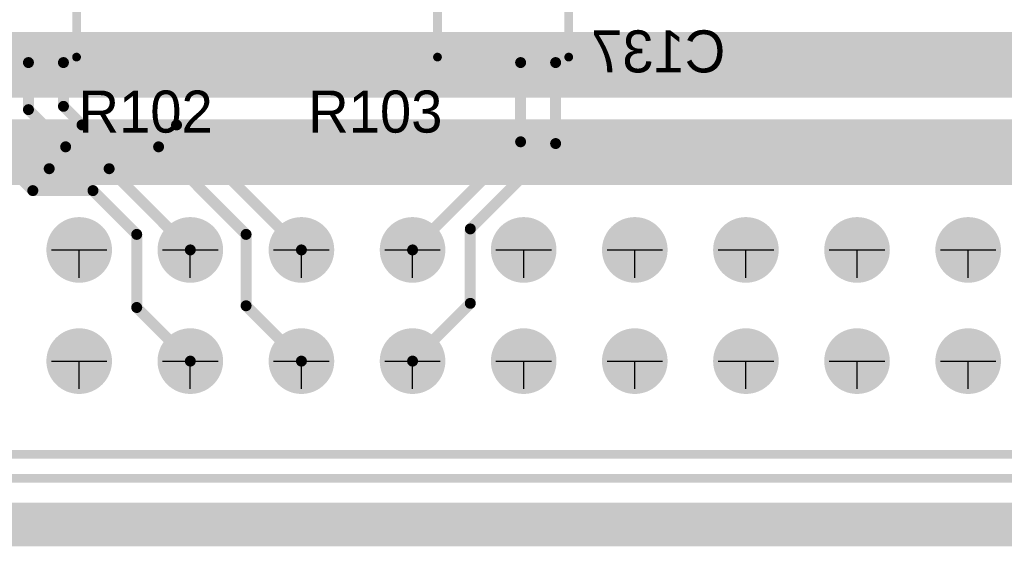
# Model space of a CAD drawing. Extents: x 74 to 326, y 70 to 232.
# Tile 15 of 138: x 172 to 195, y 70 to 82. Entities that reach past the tile are written whole.
import ezdxf

# ---------------------------------------------------------------- set-up
doc = ezdxf.new("R2010")
doc.units = 0
for name, color, linetype in [('Board', 3, 'CONTINUOUS'), ('Bot_Silk', 7, 'CONTINUOUS'), ('Bottom', 2, 'CONTINUOUS'), ('Drill_Layer', 255, 'CONTINUOUS'), ('Gnd', 12, 'CONTINUOUS'), ('Pwr', 13, 'CONTINUOUS'), ('Top', 1, 'CONTINUOUS'), ('Top_Silk', 6, 'CONTINUOUS')]:
    doc.layers.add(name, color=color, linetype=linetype)

# ---------------------------------------------------------------- blocks, each defined once
blk = doc.blocks.new('T')
at = {"layer": 'Drill_Layer', "linetype": 'CONTINUOUS'}
for p, q in [((-12.7, 0), (12.7, 0)), ((0, -12.7), (0, 0))]:
    blk.add_line(p, q, dxfattribs=at)
blk = doc.blocks.new('UNIT_DISC')
at = {"linetype": 'CONTINUOUS', "const_width": 0.5}
blk.add_lwpolyline([(0.25, 0, 1), (-0.25, 0, 1)], format="xyb", close=True, dxfattribs=at)
blk = doc.blocks.new('0603_12137')
at = {"layer": 'Bot_Silk', "linetype": 'CONTINUOUS', "const_width": 0.2}
for points in [[(186.55, 82.8), (186.55, 82.2)], [(187.95, 82.8), (186.55, 82.8)], [(187.95, 82.2), (187.95, 82.8)], [(186.55, 82.2), (187.95, 82.2)]]:
    blk.add_lwpolyline(points, dxfattribs=at)
at = {"layer": 'Bot_Silk', "xscale": 0.2, "yscale": 0.2, "zscale": 0.2}
for p in [(186.55, 82.8), (186.55, 82.8), (187.95, 82.8), (187.95, 82.8), (186.55, 82.2), (186.55, 82.2), (187.95, 82.2), (187.95, 82.2)]:
    blk.add_blockref('UNIT_DISC', p, dxfattribs=at)
blk = doc.blocks.new('SHAPE_SQ_314_393_0_0_0_0')
blk.add_solid([(-0.4, -0.5), (0.4, -0.5), (-0.4, 0.5), (0.4, 0.5)])
blk = doc.blocks.new('SHAPE_EL_196_196_0_0_0_0')
at = {"xscale": 0.5, "yscale": 0.5, "zscale": 0.5}
blk.add_blockref('UNIT_DISC', (0, 0), dxfattribs=at)
blk = doc.blocks.new('w800h1000350_F')
at = {"layer": 'Bottom'}
blk.add_blockref('SHAPE_SQ_314_393_0_0_0_0', (0, 0), dxfattribs=at)
at = {"layer": 'Gnd'}
blk.add_blockref('SHAPE_EL_196_196_0_0_0_0', (0, 0), dxfattribs=at)
at = {"layer": 'Pwr'}
blk.add_blockref('SHAPE_EL_196_196_0_0_0_0', (0, 0), dxfattribs=at)
blk = doc.blocks.new('w800h100049_F')
at = {"layer": 'Bottom'}
blk.add_blockref('SHAPE_SQ_314_393_0_0_0_0', (0, 0), dxfattribs=at)
at = {"layer": 'Gnd'}
blk.add_blockref('SHAPE_EL_196_196_0_0_0_0', (0, 0), dxfattribs=at)
at = {"layer": 'Pwr'}
blk.add_blockref('SHAPE_EL_196_196_0_0_0_0', (0, 0), dxfattribs=at)
blk = doc.blocks.new('C137')
for name, p in [('w800h100049_F', (186.45, 82.5)), ('0603_12137', (0, 0)), ('w800h1000350_F', (188.05, 82.5))]:
    blk.add_blockref(name, p)
at = {"layer": 'Bot_Silk', "text_generation_flag": 2}
blk.add_text('C137', height=0.96, dxfattribs=at).set_placement((188.58125, 80.325))
blk = doc.blocks.new('YC164_11455')
at = {"layer": 'Top_Silk', "linetype": 'CONTINUOUS', "const_width": 0.2}
for points in [[(170.75, 82.075), (170.75, 80.675)], [(173.75, 82.075), (170.75, 82.075)], [(173.75, 82.075), (173.75, 80.675)], [(173.75, 80.675), (170.75, 80.675)]]:
    blk.add_lwpolyline(points, dxfattribs=at)
at = {"layer": 'Top_Silk', "xscale": 0.2, "yscale": 0.2, "zscale": 0.2}
for p in [(170.75, 82.075), (170.75, 82.075), (173.75, 82.075), (173.75, 82.075), (170.75, 80.675), (170.75, 80.675), (173.75, 80.675), (173.75, 80.675)]:
    blk.add_blockref('UNIT_DISC', p, dxfattribs=at)
blk = doc.blocks.new('SHAPE_SQ_157_334_0_0_0_0')
blk.add_solid([(-0.2, -0.425), (0.2, -0.425), (-0.2, 0.425), (0.2, 0.425)])
blk = doc.blocks.new('w400h85016')
at = {"layer": 'Gnd'}
blk.add_blockref('SHAPE_EL_196_196_0_0_0_0', (0, 0), dxfattribs=at)
at = {"layer": 'Pwr'}
blk.add_blockref('SHAPE_EL_196_196_0_0_0_0', (0, 0), dxfattribs=at)
at = {"layer": 'Top'}
blk.add_blockref('SHAPE_SQ_157_334_0_0_0_0', (0, 0), dxfattribs=at)
blk = doc.blocks.new('w400h85012')
at = {"layer": 'Gnd'}
blk.add_blockref('SHAPE_EL_196_196_0_0_0_0', (0, 0), dxfattribs=at)
at = {"layer": 'Pwr'}
blk.add_blockref('SHAPE_EL_196_196_0_0_0_0', (0, 0), dxfattribs=at)
at = {"layer": 'Top'}
blk.add_blockref('SHAPE_SQ_157_334_0_0_0_0', (0, 0), dxfattribs=at)
blk = doc.blocks.new('w400h850160')
at = {"layer": 'Gnd'}
blk.add_blockref('SHAPE_EL_196_196_0_0_0_0', (0, 0), dxfattribs=at)
at = {"layer": 'Pwr'}
blk.add_blockref('SHAPE_EL_196_196_0_0_0_0', (0, 0), dxfattribs=at)
at = {"layer": 'Top'}
blk.add_blockref('SHAPE_SQ_157_334_0_0_0_0', (0, 0), dxfattribs=at)
blk = doc.blocks.new('w400h850159')
at = {"layer": 'Gnd'}
blk.add_blockref('SHAPE_EL_196_196_0_0_0_0', (0, 0), dxfattribs=at)
at = {"layer": 'Pwr'}
blk.add_blockref('SHAPE_EL_196_196_0_0_0_0', (0, 0), dxfattribs=at)
at = {"layer": 'Top'}
blk.add_blockref('SHAPE_SQ_157_334_0_0_0_0', (0, 0), dxfattribs=at)
blk = doc.blocks.new('w400h850100')
at = {"layer": 'Gnd'}
blk.add_blockref('SHAPE_EL_196_196_0_0_0_0', (0, 0), dxfattribs=at)
at = {"layer": 'Pwr'}
blk.add_blockref('SHAPE_EL_196_196_0_0_0_0', (0, 0), dxfattribs=at)
at = {"layer": 'Top'}
blk.add_blockref('SHAPE_SQ_157_334_0_0_0_0', (0, 0), dxfattribs=at)
blk = doc.blocks.new('w400h850137')
at = {"layer": 'Gnd'}
blk.add_blockref('SHAPE_EL_196_196_0_0_0_0', (0, 0), dxfattribs=at)
at = {"layer": 'Pwr'}
blk.add_blockref('SHAPE_EL_196_196_0_0_0_0', (0, 0), dxfattribs=at)
at = {"layer": 'Top'}
blk.add_blockref('SHAPE_SQ_157_334_0_0_0_0', (0, 0), dxfattribs=at)
blk = doc.blocks.new('w400h850158')
at = {"layer": 'Gnd'}
blk.add_blockref('SHAPE_EL_196_196_0_0_0_0', (0, 0), dxfattribs=at)
at = {"layer": 'Pwr'}
blk.add_blockref('SHAPE_EL_196_196_0_0_0_0', (0, 0), dxfattribs=at)
at = {"layer": 'Top'}
blk.add_blockref('SHAPE_SQ_157_334_0_0_0_0', (0, 0), dxfattribs=at)
blk = doc.blocks.new('w400h850161')
at = {"layer": 'Gnd'}
blk.add_blockref('SHAPE_EL_196_196_0_0_0_0', (0, 0), dxfattribs=at)
at = {"layer": 'Pwr'}
blk.add_blockref('SHAPE_EL_196_196_0_0_0_0', (0, 0), dxfattribs=at)
at = {"layer": 'Top'}
blk.add_blockref('SHAPE_SQ_157_334_0_0_0_0', (0, 0), dxfattribs=at)
blk = doc.blocks.new('R102')
for name, p in [('w400h850159', (171.05, 82.2)), ('w400h850160', (171.85, 82.2)), ('w400h850158', (172.65, 82.2)), ('w400h850161', (173.45, 82.2)), ('YC164_11455', (0, 0)), ('w400h85012', (171.05, 80.55)), ('w400h85016', (171.85, 80.55)), ('w400h850100', (172.65, 80.55)), ('w400h850137', (173.45, 80.55))]:
    blk.add_blockref(name, p)
at = {"layer": 'Top_Silk'}
blk.add_text('R102', height=0.96, dxfattribs=at).set_placement((173.79375, 78.95))
blk = doc.blocks.new('YC164_18515')
at = {"layer": 'Top_Silk', "linetype": 'CONTINUOUS', "const_width": 0.2}
for points in [[(182, 80.675), (182, 82.075)], [(182, 82.075), (185, 82.075)], [(185, 80.675), (185, 82.075)], [(182, 80.675), (185, 80.675)]]:
    blk.add_lwpolyline(points, dxfattribs=at)
at = {"layer": 'Top_Silk', "xscale": 0.2, "yscale": 0.2, "zscale": 0.2}
for p in [(182, 82.075), (182, 82.075), (185, 82.075), (185, 82.075), (182, 80.675), (182, 80.675), (185, 80.675), (185, 80.675)]:
    blk.add_blockref('UNIT_DISC', p, dxfattribs=at)
blk = doc.blocks.new('w400h850661')
at = {"layer": 'Gnd'}
blk.add_blockref('SHAPE_EL_196_196_0_0_0_0', (0, 0), dxfattribs=at)
at = {"layer": 'Pwr'}
blk.add_blockref('SHAPE_EL_196_196_0_0_0_0', (0, 0), dxfattribs=at)
at = {"layer": 'Top'}
blk.add_blockref('SHAPE_SQ_157_334_0_0_0_0', (0, 0), dxfattribs=at)
blk = doc.blocks.new('w400h850662')
at = {"layer": 'Gnd'}
blk.add_blockref('SHAPE_EL_196_196_0_0_0_0', (0, 0), dxfattribs=at)
at = {"layer": 'Pwr'}
blk.add_blockref('SHAPE_EL_196_196_0_0_0_0', (0, 0), dxfattribs=at)
at = {"layer": 'Top'}
blk.add_blockref('SHAPE_SQ_157_334_0_0_0_0', (0, 0), dxfattribs=at)
blk = doc.blocks.new('w400h850585')
at = {"layer": 'Gnd'}
blk.add_blockref('SHAPE_EL_196_196_0_0_0_0', (0, 0), dxfattribs=at)
at = {"layer": 'Pwr'}
blk.add_blockref('SHAPE_EL_196_196_0_0_0_0', (0, 0), dxfattribs=at)
at = {"layer": 'Top'}
blk.add_blockref('SHAPE_SQ_157_334_0_0_0_0', (0, 0), dxfattribs=at)
blk = doc.blocks.new('w400h850584')
at = {"layer": 'Gnd'}
blk.add_blockref('SHAPE_EL_196_196_0_0_0_0', (0, 0), dxfattribs=at)
at = {"layer": 'Pwr'}
blk.add_blockref('SHAPE_EL_196_196_0_0_0_0', (0, 0), dxfattribs=at)
at = {"layer": 'Top'}
blk.add_blockref('SHAPE_SQ_157_334_0_0_0_0', (0, 0), dxfattribs=at)
blk = doc.blocks.new('w400h850')
at = {"layer": 'Gnd'}
blk.add_blockref('SHAPE_EL_196_196_0_0_0_0', (0, 0), dxfattribs=at)
at = {"layer": 'Pwr'}
blk.add_blockref('SHAPE_EL_196_196_0_0_0_0', (0, 0), dxfattribs=at)
at = {"layer": 'Top'}
blk.add_blockref('SHAPE_SQ_157_334_0_0_0_0', (0, 0), dxfattribs=at)
blk = doc.blocks.new('R103')
at = {"rotation": 180}
for name, p in [('w400h850', (182.3, 82.2)), ('w400h850', (183.1, 82.2)), ('w400h850661', (183.9, 82.2)), ('w400h850662', (184.7, 82.2)), ('w400h850', (182.3, 80.55)), ('w400h850', (183.1, 80.55)), ('w400h850585', (183.9, 80.55)), ('w400h850584', (184.7, 80.55))]:
    blk.add_blockref(name, p, dxfattribs=at)
blk.add_blockref('YC164_18515', (0, 0))
at = {"layer": 'Top_Silk'}
blk.add_text('R103', height=0.96, dxfattribs=at).set_placement((179.04375, 78.95))
blk = doc.blocks.new('SCM_40_24910')
at = {"layer": 'Top_Silk', "linetype": 'CONTINUOUS', "const_width": 0.2}
for points in [[(205, 78.95), (135, 78.95)], [(142, 78.4), (198, 78.4)], [(198, 71.6), (172.15, 71.6)], [(205, 71.05), (135, 71.05)]]:
    blk.add_lwpolyline(points, dxfattribs=at)
blk = doc.blocks.new('SHAPE_EL_590_590_0_0_0_0')
at = {"xscale": 1.5, "yscale": 1.5, "zscale": 1.5}
blk.add_blockref('UNIT_DISC', (0, 0), dxfattribs=at)
blk = doc.blocks.new('c1500h1000')
at = {"layer": 'Bottom'}
blk.add_blockref('SHAPE_EL_590_590_0_0_0_0', (0, 0), dxfattribs=at)
at = {"layer": 'Gnd'}
blk.add_blockref('SHAPE_EL_590_590_0_0_0_0', (0, 0), dxfattribs=at)
at = {"layer": 'Pwr'}
blk.add_blockref('SHAPE_EL_590_590_0_0_0_0', (0, 0), dxfattribs=at)
at = {"layer": 'Top'}
blk.add_blockref('SHAPE_EL_590_590_0_0_0_0', (0, 0), dxfattribs=at)
blk = doc.blocks.new('c1500h100012')
at = {"layer": 'Bottom'}
blk.add_blockref('SHAPE_EL_590_590_0_0_0_0', (0, 0), dxfattribs=at)
at = {"layer": 'Gnd'}
blk.add_blockref('SHAPE_EL_590_590_0_0_0_0', (0, 0), dxfattribs=at)
at = {"layer": 'Pwr'}
blk.add_blockref('SHAPE_EL_590_590_0_0_0_0', (0, 0), dxfattribs=at)
at = {"layer": 'Top'}
blk.add_blockref('SHAPE_EL_590_590_0_0_0_0', (0, 0), dxfattribs=at)
blk = doc.blocks.new('c1500h100016')
at = {"layer": 'Bottom'}
blk.add_blockref('SHAPE_EL_590_590_0_0_0_0', (0, 0), dxfattribs=at)
at = {"layer": 'Gnd'}
blk.add_blockref('SHAPE_EL_590_590_0_0_0_0', (0, 0), dxfattribs=at)
at = {"layer": 'Pwr'}
blk.add_blockref('SHAPE_EL_590_590_0_0_0_0', (0, 0), dxfattribs=at)
at = {"layer": 'Top'}
blk.add_blockref('SHAPE_EL_590_590_0_0_0_0', (0, 0), dxfattribs=at)
blk = doc.blocks.new('c1500h1000100')
at = {"layer": 'Bottom'}
blk.add_blockref('SHAPE_EL_590_590_0_0_0_0', (0, 0), dxfattribs=at)
at = {"layer": 'Gnd'}
blk.add_blockref('SHAPE_EL_590_590_0_0_0_0', (0, 0), dxfattribs=at)
at = {"layer": 'Pwr'}
blk.add_blockref('SHAPE_EL_590_590_0_0_0_0', (0, 0), dxfattribs=at)
at = {"layer": 'Top'}
blk.add_blockref('SHAPE_EL_590_590_0_0_0_0', (0, 0), dxfattribs=at)
blk = doc.blocks.new('c1500h1000584')
at = {"layer": 'Bottom'}
blk.add_blockref('SHAPE_EL_590_590_0_0_0_0', (0, 0), dxfattribs=at)
at = {"layer": 'Gnd'}
blk.add_blockref('SHAPE_EL_590_590_0_0_0_0', (0, 0), dxfattribs=at)
at = {"layer": 'Pwr'}
blk.add_blockref('SHAPE_EL_590_590_0_0_0_0', (0, 0), dxfattribs=at)
at = {"layer": 'Top'}
blk.add_blockref('SHAPE_EL_590_590_0_0_0_0', (0, 0), dxfattribs=at)
blk = doc.blocks.new('c1500h1000137')
at = {"layer": 'Bottom'}
blk.add_blockref('SHAPE_EL_590_590_0_0_0_0', (0, 0), dxfattribs=at)
at = {"layer": 'Gnd'}
blk.add_blockref('SHAPE_EL_590_590_0_0_0_0', (0, 0), dxfattribs=at)
at = {"layer": 'Pwr'}
blk.add_blockref('SHAPE_EL_590_590_0_0_0_0', (0, 0), dxfattribs=at)
at = {"layer": 'Top'}
blk.add_blockref('SHAPE_EL_590_590_0_0_0_0', (0, 0), dxfattribs=at)
blk = doc.blocks.new('c1500h1000585')
at = {"layer": 'Bottom'}
blk.add_blockref('SHAPE_EL_590_590_0_0_0_0', (0, 0), dxfattribs=at)
at = {"layer": 'Gnd'}
blk.add_blockref('SHAPE_EL_590_590_0_0_0_0', (0, 0), dxfattribs=at)
at = {"layer": 'Pwr'}
blk.add_blockref('SHAPE_EL_590_590_0_0_0_0', (0, 0), dxfattribs=at)
at = {"layer": 'Top'}
blk.add_blockref('SHAPE_EL_590_590_0_0_0_0', (0, 0), dxfattribs=at)
blk = doc.blocks.new('X11')
for name, p in [('SCM_40_24910', (0, 0)), ('c1500h1000', (173.81, 76.27)), ('c1500h100016', (176.35, 76.27)), ('c1500h1000137', (178.89, 76.27)), ('c1500h1000585', (181.43, 76.27)), ('c1500h1000', (183.97, 76.27)), ('c1500h1000', (186.51, 76.27)), ('c1500h1000', (189.05, 76.27)), ('c1500h1000', (191.59, 76.27)), ('c1500h1000', (194.13, 76.27)), ('c1500h1000', (173.81, 73.73)), ('c1500h100012', (176.35, 73.73)), ('c1500h1000100', (178.89, 73.73)), ('c1500h1000584', (181.43, 73.73)), ('c1500h1000', (183.97, 73.73)), ('c1500h1000', (186.51, 73.73)), ('c1500h1000', (189.05, 73.73)), ('c1500h1000', (191.59, 73.73)), ('c1500h1000', (194.13, 73.73))]:
    blk.add_blockref(name, p)

msp = doc.modelspace()

# ---------------------------------------------------------------- linework, layer by layer
at = {"layer": 'Board', "linetype": 'CONTINUOUS', "const_width": 0.2}
msp.add_lwpolyline([(75, 70), (325, 70)], dxfattribs=at)
at = {"layer": 'Bottom', "linetype": 'CONTINUOUS', "const_width": 1.5}
for points in [[(204.25, 80.5), (146.25, 80.5)], [(145.25, 78.5), (203.25, 78.5)]]:
    msp.add_lwpolyline(points, dxfattribs=at)
at = {"layer": 'Gnd', "linetype": 'CONTINUOUS'}
for points, const_width in [([(75, 70), (325, 70)], 1), ([(89.75, 70), (325, 70)], 0.5)]:
    msp.add_lwpolyline(points, dxfattribs=dict(at, const_width=const_width))
at = {"layer": 'Pwr', "linetype": 'CONTINUOUS'}
for points, const_width in [([(137.75, 80), (197.5, 80)], 0.5), ([(197.5, 80), (137.75, 80)], 0.5), ([(75, 70), (325, 70)], 1), ([(75, 70), (325, 70)], 0.5)]:
    msp.add_lwpolyline(points, dxfattribs=dict(at, const_width=const_width))
at = {"layer": 'Top', "linetype": 'CONTINUOUS', "const_width": 0.25}
for points in [[(172.65, 79.475), (172.65, 80.55)], [(173.45, 79.55), (173.45, 80.55)], [(183.9, 80.55), (183.9, 78.74)], [(184.7, 78.7), (184.7, 80.55)], [(173.875, 79.125), (173.45, 79.55)], [(171.05, 79.325), (172.75, 77.625)], [(173.125, 78.125), (171.85, 79.4)], [(173.5, 78.625), (172.65, 79.475)], [(176.035, 79.125), (173.875, 79.125)], [(178.89, 76.27), (176.035, 79.125)], [(183.9, 78.74), (181.43, 76.27)], [(182.75, 76.75), (184.7, 78.7)], [(175.625, 78.625), (173.5, 78.625)], [(177.625, 76.625), (175.625, 78.625)], [(174.495, 78.125), (173.125, 78.125)], [(176.35, 76.27), (174.495, 78.125)], [(172.75, 77.625), (174.125, 77.625)], [(174.125, 77.625), (175.125, 76.625)], [(175.125, 76.625), (175.125, 74.955)], [(177.625, 74.995), (177.625, 76.625)], [(182.75, 75.05), (182.75, 76.75)], [(181.43, 73.73), (182.75, 75.05)], [(175.125, 74.955), (176.35, 73.73)], [(178.89, 73.73), (177.625, 74.995)]]:
    msp.add_lwpolyline(points, dxfattribs=at)

# ---------------------------------------------------------------- block references
for name in ['C137', 'R102', 'R103', 'X11']:
    msp.add_blockref(name, (0, 0))
at = {"layer": 'Drill_Layer', "xscale": 0.05, "yscale": 0.05, "zscale": 0.05}
for p in [(173.81, 76.27), (176.35, 76.27), (178.89, 76.27), (181.43, 76.27), (183.97, 76.27), (186.51, 76.27), (189.05, 76.27), (191.59, 76.27), (194.13, 76.27), (173.81, 73.73), (176.35, 73.73), (178.89, 73.73), (181.43, 73.73), (183.97, 73.73), (186.51, 73.73), (189.05, 73.73), (191.59, 73.73), (194.13, 73.73)]:
    msp.add_blockref('T', p, dxfattribs=at)
at = {"layer": 'Top', "xscale": 0.25, "yscale": 0.25, "zscale": 0.25}
for p in [(172.65, 80.55), (173.45, 80.55), (183.9, 80.55), (184.7, 80.55), (173.45, 79.55), (173.45, 79.55), (172.65, 79.475), (172.65, 79.475), (173.875, 79.125), (173.875, 79.125), (176.035, 79.125), (176.035, 79.125), (183.9, 78.74), (183.9, 78.74), (184.7, 78.7), (184.7, 78.7), (173.5, 78.625), (173.5, 78.625), (175.625, 78.625), (175.625, 78.625), (173.125, 78.125), (173.125, 78.125), (174.495, 78.125), (174.495, 78.125), (172.75, 77.625), (172.75, 77.625), (174.125, 77.625), (174.125, 77.625), (175.125, 76.625), (175.125, 76.625), (177.625, 76.625), (177.625, 76.625), (182.75, 76.75), (182.75, 76.75), (176.35, 76.27), (178.89, 76.27), (181.43, 76.27), (182.75, 75.05), (182.75, 75.05), (175.125, 74.955), (175.125, 74.955), (177.625, 74.995), (177.625, 74.995), (176.35, 73.73), (178.89, 73.73), (181.43, 73.73)]:
    msp.add_blockref('UNIT_DISC', p, dxfattribs=at)

doc.saveas('drawing.dxf')
